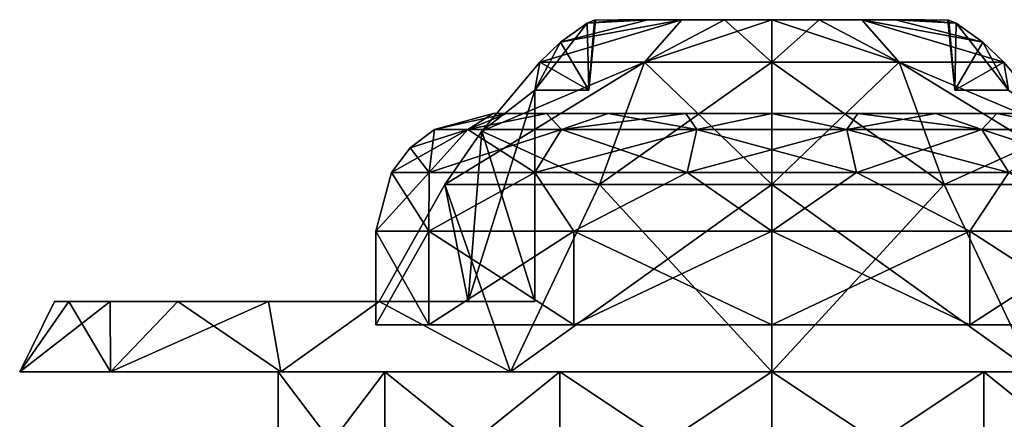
# Model space of a CAD drawing. Header units: millimetres. Extents: x -35 to 35, y -10 to 62.5.
# Tile 4 of 5: x -32 to 9.9, y 45.5 to 62.5. Entities that reach past the tile are written whole.
import ezdxf

# ---------------------------------------------------------------- set-up
doc = ezdxf.new("R2010")
doc.units = ezdxf.units.MM
doc.header["$LTSCALE"] = 65.185185
for name, color, linetype in [('51', 7, 'CONTINUOUS'), ('52', 7, 'CONTINUOUS'), ('54', 7, 'CONTINUOUS'), ('55', 7, 'CONTINUOUS'), ('57', 7, 'CONTINUOUS'), ('58', 7, 'CONTINUOUS'), ('59', 7, 'CONTINUOUS'), ('60', 7, 'CONTINUOUS'), ('61', 7, 'CONTINUOUS'), ('62', 7, 'CONTINUOUS'), ('63', 7, 'CONTINUOUS'), ('64', 7, 'CONTINUOUS'), ('65', 7, 'CONTINUOUS'), ('66', 7, 'CONTINUOUS')]:
    doc.layers.add(name, color=color, linetype=linetype)

msp = doc.modelspace()

# ---------------------------------------------------------------- linework, layer by layer
at = {"layer": '51', "color": 7, "linetype": 'Continuous'}
for points in [[(-32.006, 47.5, 5.644), (-28.146, 47.5, -16.25), (-28.146, 47.5, 16.25), (-32.006, 47.5, 5.644)], [(-32.006, 47.5, -5.644), (-28.146, 47.5, -16.25), (-32.006, 47.5, 5.644), (-32.006, 47.5, -5.644)], [(-20.891, 47.5, 24.896), (-28.146, 47.5, 16.25), (-21, 47.5, 6.557), (-20.891, 47.5, 24.896)], [(-21, 47.5, 6.557), (-28.146, 47.5, 16.25), (-21, 47.5, -6.557), (-21, 47.5, 6.557)], [(-28.146, 47.5, 16.25), (-28.146, 47.5, -16.25), (-21, 47.5, -6.557), (-28.146, 47.5, 16.25)], [(-28.146, 47.5, -16.25), (-20.89, 47.5, -24.897), (-21, 47.5, -6.557), (-28.146, 47.5, -16.25)], [(-20.891, 47.5, 24.896), (-21, 47.5, 6.557), (-16.462, 47.5, 14.595), (-20.891, 47.5, 24.896)], [(-21, 47.5, -6.557), (-20.89, 47.5, -24.897), (-16.462, 47.5, -14.595), (-21, 47.5, -6.557)], [(-11.116, 47.5, 30.54), (-20.891, 47.5, 24.896), (-16.462, 47.5, 14.595), (-11.116, 47.5, 30.54)], [(-20.89, 47.5, -24.897), (-11.116, 47.5, -30.54), (-16.462, 47.5, -14.595), (-20.89, 47.5, -24.897)], [(-16.462, 47.5, -14.595), (-11.116, 47.5, -30.54), (-9.025, 47.5, -20.064), (-16.462, 47.5, -14.595)], [(-9.025, 47.5, 20.064), (-11.116, 47.5, 30.54), (-16.462, 47.5, 14.595), (-9.025, 47.5, 20.064)], [(0, 47.5, 32.5), (-11.116, 47.5, 30.54), (0, 47.5, 22), (0, 47.5, 32.5)], [(0, 47.5, 22), (-11.116, 47.5, 30.54), (-9.025, 47.5, 20.064), (0, 47.5, 22)], [(-11.116, 47.5, -30.54), (0, 47.5, -32.5), (-9.025, 47.5, -20.064), (-11.116, 47.5, -30.54)], [(-9.025, 47.5, -20.064), (0, 47.5, -32.5), (0, 47.5, -22), (-9.025, 47.5, -20.064)], [(0, 47.5, -22), (11.116, 47.5, -30.54), (9.025, 47.5, -20.064), (0, 47.5, -22)], [(9.025, 47.5, 20.064), (0, 47.5, 32.5), (0, 47.5, 22), (9.025, 47.5, 20.064)], [(11.116, 47.5, 30.54), (0, 47.5, 32.5), (9.025, 47.5, 20.064), (11.116, 47.5, 30.54)], [(0, 47.5, -32.5), (11.116, 47.5, -30.54), (0, 47.5, -22), (0, 47.5, -32.5)], [(9.025, 47.5, -20.064), (11.116, 47.5, -30.54), (16.462, 47.5, -14.595), (9.025, 47.5, -20.064)], [(16.462, 47.5, 14.595), (11.116, 47.5, 30.54), (9.025, 47.5, 20.064), (16.462, 47.5, 14.595)]]:
    msp.add_3dface(points, dxfattribs=at)
at = {"layer": '52', "color": 7, "linetype": 'Continuous'}
for points in [[(-21, 47.5, 6.557), (-16.462, 41.5, 14.595), (-16.462, 47.5, 14.595), (-21, 47.5, 6.557)], [(-21, 41.5, 6.557), (-16.462, 41.5, 14.595), (-21, 47.5, 6.557), (-21, 41.5, 6.557)], [(-21, 41.5, -6.557), (-21, 47.5, -6.557), (-16.462, 47.5, -14.595), (-21, 41.5, -6.557)], [(-16.462, 41.5, -14.595), (-21, 41.5, -6.557), (-16.462, 47.5, -14.595), (-16.462, 41.5, -14.595)], [(-9.025, 41.5, 20.064), (-9.025, 47.5, 20.064), (-16.462, 47.5, 14.595), (-9.025, 41.5, 20.064)], [(-16.462, 41.5, -14.595), (-16.462, 47.5, -14.595), (-9.025, 47.5, -20.064), (-16.462, 41.5, -14.595)], [(-16.462, 41.5, 14.595), (-9.025, 41.5, 20.064), (-16.462, 47.5, 14.595), (-16.462, 41.5, 14.595)], [(-9.025, 41.5, -20.064), (-16.462, 41.5, -14.595), (-9.025, 47.5, -20.064), (-9.025, 41.5, -20.064)], [(0, 41.5, -22), (-9.025, 41.5, -20.064), (0, 47.5, -22), (0, 41.5, -22)], [(-9.025, 41.5, 20.064), (0, 41.5, 22), (-9.025, 47.5, 20.064), (-9.025, 41.5, 20.064)], [(0, 41.5, 22), (0, 47.5, 22), (-9.025, 47.5, 20.064), (0, 41.5, 22)], [(-9.025, 41.5, -20.064), (-9.025, 47.5, -20.064), (0, 47.5, -22), (-9.025, 41.5, -20.064)], [(9.025, 41.5, -20.064), (0, 41.5, -22), (9.025, 47.5, -20.064), (9.025, 41.5, -20.064)], [(0, 41.5, 22), (9.025, 41.5, 20.064), (0, 47.5, 22), (0, 41.5, 22)], [(9.025, 41.5, 20.064), (9.025, 47.5, 20.064), (0, 47.5, 22), (9.025, 41.5, 20.064)], [(0, 41.5, -22), (0, 47.5, -22), (9.025, 47.5, -20.064), (0, 41.5, -22)], [(9.025, 41.5, -20.064), (9.025, 47.5, -20.064), (16.462, 47.5, -14.595), (9.025, 41.5, -20.064)], [(9.025, 41.5, 20.064), (16.462, 41.5, 14.595), (9.025, 47.5, 20.064), (9.025, 41.5, 20.064)], [(16.462, 41.5, -14.595), (9.025, 41.5, -20.064), (16.462, 47.5, -14.595), (16.462, 41.5, -14.595)], [(16.462, 41.5, 14.595), (16.462, 47.5, 14.595), (9.025, 47.5, 20.064), (16.462, 41.5, 14.595)]]:
    msp.add_3dface(points, dxfattribs=at)
at = {"layer": '54', "color": 7, "linetype": 'Continuous'}
for points in [[(-6.519, 62.5), (-6.2, 62.5, 2.015), (-6.2, 62.5, -2.015), (-6.519, 62.5)], [(-6.2, 62.5, 2.015), (-5.274, 62.5, 3.832), (-6.2, 62.5, -2.015), (-6.2, 62.5, 2.015)], [(-6.2, 62.5, -2.015), (-5.274, 62.5, 3.832), (-5.274, 62.5, -3.832), (-6.2, 62.5, -2.015)], [(-5.274, 62.5, 3.832), (-3.832, 62.5, 5.274), (-5.274, 62.5, -3.832), (-5.274, 62.5, 3.832)], [(-5.274, 62.5, -3.832), (-3.832, 62.5, 5.274), (-3.832, 62.5, -5.274), (-5.274, 62.5, -3.832)], [(-3.832, 62.5, 5.274), (-2.014, 62.5, 6.2), (-3.832, 62.5, -5.274), (-3.832, 62.5, 5.274)], [(-3.832, 62.5, -5.274), (-2.014, 62.5, 6.2), (-2.014, 62.5, -6.2), (-3.832, 62.5, -5.274)], [(-2.014, 62.5, 6.2), (0, 62.5, 6.519), (-2.014, 62.5, -6.2), (-2.014, 62.5, 6.2)], [(-2.014, 62.5, -6.2), (0, 62.5, 6.519), (0, 62.5, -6.519), (-2.014, 62.5, -6.2)], [(0, 62.5, -6.519), (0, 62.5, 6.519), (2.014, 62.5, 6.2), (0, 62.5, -6.519)], [(2.014, 62.5, -6.2), (0, 62.5, -6.519), (2.014, 62.5, 6.2), (2.014, 62.5, -6.2)], [(3.832, 62.5, 5.274), (2.014, 62.5, -6.2), (2.014, 62.5, 6.2), (3.832, 62.5, 5.274)], [(3.832, 62.5, -5.274), (2.014, 62.5, -6.2), (3.832, 62.5, 5.274), (3.832, 62.5, -5.274)], [(5.274, 62.5, 3.832), (3.832, 62.5, -5.274), (3.832, 62.5, 5.274), (5.274, 62.5, 3.832)], [(5.274, 62.5, -3.832), (3.832, 62.5, -5.274), (5.274, 62.5, 3.832), (5.274, 62.5, -3.832)], [(6.2, 62.5, 2.015), (5.274, 62.5, -3.832), (5.274, 62.5, 3.832), (6.2, 62.5, 2.015)], [(6.2, 62.5, -2.015), (5.274, 62.5, -3.832), (6.2, 62.5, 2.015), (6.2, 62.5, -2.015)], [(6.519, 62.5), (6.2, 62.5, -2.015), (6.2, 62.5, 2.015), (6.519, 62.5)]]:
    msp.add_3dface(points, dxfattribs=at)
at = {"layer": '55', "color": 7, "linetype": 'Continuous'}
for points in [[(5.418, 60.693, 15.876), (0, 62.5, 6.519), (0, 60.694, 16.77), (5.418, 60.693, 15.876)], [(2.014, 62.5, 6.2), (0, 62.5, 6.519), (5.418, 60.693, 15.876), (2.014, 62.5, 6.2)], [(2.014, 62.5, -6.2), (5.418, 60.693, -15.876), (0, 60.694, -16.77), (2.014, 62.5, -6.2)], [(0, 62.5, -6.519), (2.014, 62.5, -6.2), (0, 60.694, -16.77), (0, 62.5, -6.519)], [(3.832, 62.5, 5.274), (2.014, 62.5, 6.2), (5.418, 60.693, 15.876), (3.832, 62.5, 5.274)], [(2.014, 62.5, -6.2), (3.832, 62.5, -5.274), (5.418, 60.693, -15.876), (2.014, 62.5, -6.2)], [(9.871, 60.691, 13.568), (3.832, 62.5, 5.274), (5.418, 60.693, 15.876), (9.871, 60.691, 13.568)], [(8.99, 61.536, 10.815), (3.832, 62.5, 5.274), (9.871, 60.691, 13.568), (8.99, 61.536, 10.815)], [(3.832, 62.5, -5.274), (9.871, 60.691, -13.568), (5.418, 60.693, -15.876), (3.832, 62.5, -5.274)], [(9.871, 60.691, -13.568), (3.832, 62.5, -5.274), (8.989, 61.536, -10.814), (9.871, 60.691, -13.568)], [(3.832, 62.5, -5.274), (5.274, 62.5, -3.832), (8.989, 61.536, -10.814), (3.832, 62.5, -5.274)], [(5.274, 62.5, 3.832), (3.832, 62.5, 5.274), (8.99, 61.536, 10.815), (5.274, 62.5, 3.832)], [(7.855, 62.353, 5.318), (5.274, 62.5, 3.832), (8.99, 61.536, 10.815), (7.855, 62.353, 5.318)], [(5.274, 62.5, -3.832), (6.2, 62.5, -2.015), (7.855, 62.353, -5.317), (5.274, 62.5, -3.832)], [(8.989, 61.536, -10.814), (5.274, 62.5, -3.832), (7.855, 62.353, -5.317), (8.989, 61.536, -10.814)], [(6.2, 62.5, 2.015), (5.274, 62.5, 3.832), (7.855, 62.353, 5.318), (6.2, 62.5, 2.015)], [(6.2, 62.5, -2.015), (6.519, 62.5), (7.538, 62.475, -1.746), (6.2, 62.5, -2.015)], [(7.855, 62.353, -5.317), (6.2, 62.5, -2.015), (7.538, 62.475, -1.746), (7.855, 62.353, -5.317)], [(6.519, 62.5), (6.2, 62.5, 2.015), (7.5, 62.484, 0), (6.519, 62.5)], [(7.5, 62.484, 0), (6.2, 62.5, 2.015), (7.538, 62.475, 1.747), (7.5, 62.484, 0)], [(7.538, 62.475, 1.747), (6.2, 62.5, 2.015), (7.855, 62.353, 5.318), (7.538, 62.475, 1.747)], [(7.538, 62.475, -1.746), (6.519, 62.5), (7.5, 62.484, 0), (7.538, 62.475, -1.746)], [(5.418, 60.693, -15.876), (0, 55.481, -25.803), (0, 60.694, -16.77), (5.418, 60.693, -15.876)], [(0, 55.481, 25.803), (7.332, 55.478, 24.743), (0, 60.694, 16.77), (0, 55.481, 25.803)], [(7.332, 55.478, 24.743), (5.418, 60.693, 15.876), (0, 60.694, 16.77), (7.332, 55.478, 24.743)], [(7.332, 55.478, -24.743), (0, 55.481, -25.803), (5.418, 60.693, -15.876), (7.332, 55.478, -24.743)], [(9.871, 60.691, -13.568), (12.34, 57.751, -19.074), (5.418, 60.693, -15.876), (9.871, 60.691, -13.568)], [(12.34, 57.751, -19.074), (7.332, 55.478, -24.743), (5.418, 60.693, -15.876), (12.34, 57.751, -19.074)], [(7.332, 55.478, 24.743), (13.92, 55.475, 21.734), (5.418, 60.693, 15.876), (7.332, 55.478, 24.743)], [(5.418, 60.693, 15.876), (13.92, 55.475, 21.734), (12.34, 57.751, 19.074), (5.418, 60.693, 15.876)], [(9.871, 60.691, 13.568), (5.418, 60.693, 15.876), (12.34, 57.751, 19.074), (9.871, 60.691, 13.568)], [(13.92, 55.475, -21.734), (7.332, 55.478, -24.743), (12.34, 57.751, -19.074), (13.92, 55.475, -21.734)], [(0, 55.481, 25.803), (11.116, 47.5, 30.54), (7.332, 55.478, 24.743), (0, 55.481, 25.803)], [(7.332, 55.478, -24.743), (0, 47.5, -32.5), (0, 55.481, -25.803), (7.332, 55.478, -24.743)], [(0, 47.5, 32.5), (11.116, 47.5, 30.54), (0, 55.481, 25.803), (0, 47.5, 32.5)], [(11.116, 47.5, -30.54), (0, 47.5, -32.5), (7.332, 55.478, -24.743), (11.116, 47.5, -30.54)], [(13.92, 55.475, -21.734), (11.116, 47.5, -30.54), (7.332, 55.478, -24.743), (13.92, 55.475, -21.734)], [(7.332, 55.478, 24.743), (11.116, 47.5, 30.54), (13.92, 55.475, 21.734), (7.332, 55.478, 24.743)]]:
    msp.add_3dface(points, dxfattribs=at)
at = {"layer": '57', "color": 7, "linetype": 'Continuous'}
for points in [[(-21, 41.5, 6.557), (-21, 47.5, 6.557), (-21, 47.5, -6.557), (-21, 41.5, 6.557)], [(-21, 41.5, -6.557), (-21, 41.5, 6.557), (-21, 47.5, -6.557), (-21, 41.5, -6.557)]]:
    msp.add_3dface(points, dxfattribs=at)
at = {"layer": '58', "color": 7, "linetype": 'Continuous'}
for points in [[(-3.832, 62.5, -5.274), (-9.868, 60.695, -13.558), (-8.989, 61.536, -10.814), (-3.832, 62.5, -5.274)], [(-3.832, 62.5, -5.274), (-5.417, 60.694, -15.871), (-9.868, 60.695, -13.558), (-3.832, 62.5, -5.274)], [(-5.417, 60.694, 15.871), (-3.832, 62.5, 5.274), (-9.868, 60.695, 13.558), (-5.417, 60.694, 15.871)], [(-9.868, 60.695, 13.558), (-3.832, 62.5, 5.274), (-8.99, 61.536, 10.815), (-9.868, 60.695, 13.558)], [(-8.99, 61.536, 10.815), (-5.274, 62.5, 3.832), (-7.855, 62.353, 5.318), (-8.99, 61.536, 10.815)], [(-3.832, 62.5, 5.274), (-5.274, 62.5, 3.832), (-8.99, 61.536, 10.815), (-3.832, 62.5, 5.274)], [(-5.274, 62.5, -3.832), (-8.989, 61.536, -10.814), (-7.855, 62.353, -5.317), (-5.274, 62.5, -3.832)], [(-5.274, 62.5, -3.832), (-3.832, 62.5, -5.274), (-8.989, 61.536, -10.814), (-5.274, 62.5, -3.832)], [(-7.538, 62.475, -1.746), (-6.2, 62.5, -2.015), (-7.855, 62.353, -5.317), (-7.538, 62.475, -1.746)], [(-6.2, 62.5, -2.015), (-5.274, 62.5, -3.832), (-7.855, 62.353, -5.317), (-6.2, 62.5, -2.015)], [(-7.855, 62.353, 5.318), (-6.2, 62.5, 2.015), (-7.538, 62.475, 1.747), (-7.855, 62.353, 5.318)], [(-5.274, 62.5, 3.832), (-6.2, 62.5, 2.015), (-7.855, 62.353, 5.318), (-5.274, 62.5, 3.832)], [(-7.5, 62.484, 0), (-6.519, 62.5), (-7.538, 62.475, -1.746), (-7.5, 62.484, 0)], [(-7.538, 62.475, 1.747), (-6.519, 62.5), (-7.5, 62.484, 0), (-7.538, 62.475, 1.747)], [(-6.519, 62.5), (-6.2, 62.5, -2.015), (-7.538, 62.475, -1.746), (-6.519, 62.5)], [(-6.2, 62.5, 2.015), (-6.519, 62.5), (-7.538, 62.475, 1.747), (-6.2, 62.5, 2.015)], [(-2.014, 62.5, 6.2), (-3.832, 62.5, 5.274), (-5.417, 60.694, 15.871), (-2.014, 62.5, 6.2)], [(-3.832, 62.5, -5.274), (-2.014, 62.5, -6.2), (-5.417, 60.694, -15.871), (-3.832, 62.5, -5.274)], [(0, 60.694, 16.77), (-2.014, 62.5, 6.2), (-5.417, 60.694, 15.871), (0, 60.694, 16.77)], [(-2.014, 62.5, -6.2), (0, 62.5, -6.519), (-5.417, 60.694, -15.871), (-2.014, 62.5, -6.2)], [(0, 62.5, -6.519), (0, 60.694, -16.77), (-5.417, 60.694, -15.871), (0, 62.5, -6.519)], [(0, 62.5, 6.519), (-2.014, 62.5, 6.2), (0, 60.694, 16.77), (0, 62.5, 6.519)], [(-13.916, 55.482, -21.728), (-12.34, 57.751, -19.074), (-5.417, 60.694, -15.871), (-13.916, 55.482, -21.728)], [(-7.331, 55.481, -24.74), (-13.916, 55.482, -21.728), (-5.417, 60.694, -15.871), (-7.331, 55.481, -24.74)], [(-5.417, 60.694, 15.871), (-9.868, 60.695, 13.558), (-12.34, 57.751, 19.074), (-5.417, 60.694, 15.871)], [(-5.417, 60.694, -15.871), (-12.34, 57.751, -19.074), (-9.868, 60.695, -13.558), (-5.417, 60.694, -15.871)], [(-7.331, 55.481, 24.74), (-5.417, 60.694, 15.871), (-12.34, 57.751, 19.074), (-7.331, 55.481, 24.74)], [(0, 60.694, -16.77), (-7.331, 55.481, -24.74), (-5.417, 60.694, -15.871), (0, 60.694, -16.77)], [(-7.331, 55.481, 24.74), (0, 55.481, 25.803), (-5.417, 60.694, 15.871), (-7.331, 55.481, 24.74)], [(0, 60.694, -16.77), (0, 55.481, -25.803), (-7.331, 55.481, -24.74), (0, 60.694, -16.77)], [(0, 55.481, 25.803), (0, 60.694, 16.77), (-5.417, 60.694, 15.871), (0, 55.481, 25.803)], [(-13.916, 55.482, 21.728), (-7.331, 55.481, 24.74), (-12.34, 57.751, 19.074), (-13.916, 55.482, 21.728)], [(-13.916, 55.482, -21.728), (-11.116, 47.5, -30.54), (-16.712, 50.5, -25.537), (-13.916, 55.482, -21.728)], [(-16.712, 50.5, 25.537), (-11.116, 47.5, 30.54), (-13.916, 55.482, 21.728), (-16.712, 50.5, 25.537)], [(-7.331, 55.481, -24.74), (-11.116, 47.5, -30.54), (-13.916, 55.482, -21.728), (-7.331, 55.481, -24.74)], [(-13.916, 55.482, 21.728), (-11.116, 47.5, 30.54), (-7.331, 55.481, 24.74), (-13.916, 55.482, 21.728)], [(0, 47.5, -32.5), (-11.116, 47.5, -30.54), (0, 55.481, -25.803), (0, 47.5, -32.5)], [(0, 55.481, -25.803), (-11.116, 47.5, -30.54), (-7.331, 55.481, -24.74), (0, 55.481, -25.803)], [(-11.116, 47.5, 30.54), (0, 47.5, 32.5), (-7.331, 55.481, 24.74), (-11.116, 47.5, 30.54)], [(0, 47.5, 32.5), (0, 55.481, 25.803), (-7.331, 55.481, 24.74), (0, 47.5, 32.5)], [(-28.146, 47.5, -16.25), (-32.006, 47.5, -5.644), (-28.151, 50.5, -11.787), (-28.146, 47.5, -16.25)], [(-30.519, 50.5), (-32.006, 47.5, 5.644), (-29.921, 50.5, 6.011), (-30.519, 50.5)], [(-32.006, 47.5, -5.644), (-32.006, 47.5, 5.644), (-30.519, 50.5), (-32.006, 47.5, -5.644)], [(-28.151, 50.5, -11.787), (-32.006, 47.5, -5.644), (-29.921, 50.5, -6.011), (-28.151, 50.5, -11.787)], [(-32.006, 47.5, 5.644), (-28.146, 47.5, 16.25), (-29.921, 50.5, 6.011), (-32.006, 47.5, 5.644)], [(-29.921, 50.5, -6.011), (-32.006, 47.5, -5.644), (-30.519, 50.5), (-29.921, 50.5, -6.011)], [(-29.921, 50.5, 6.011), (-28.146, 47.5, 16.25), (-28.151, 50.5, 11.787), (-29.921, 50.5, 6.011)], [(-28.151, 50.5, 11.787), (-28.146, 47.5, 16.25), (-25.278, 50.5, 17.101), (-28.151, 50.5, 11.787)], [(-25.278, 50.5, -17.101), (-28.146, 47.5, -16.25), (-28.151, 50.5, -11.787), (-25.278, 50.5, -17.101)], [(-20.89, 47.5, -24.897), (-28.146, 47.5, -16.25), (-21.415, 50.5, -21.745), (-20.89, 47.5, -24.897)], [(-21.415, 50.5, -21.745), (-28.146, 47.5, -16.25), (-25.278, 50.5, -17.101), (-21.415, 50.5, -21.745)], [(-28.146, 47.5, 16.25), (-20.891, 47.5, 24.896), (-25.278, 50.5, 17.101), (-28.146, 47.5, 16.25)], [(-25.278, 50.5, 17.101), (-20.891, 47.5, 24.896), (-21.415, 50.5, 21.745), (-25.278, 50.5, 17.101)], [(-16.712, 50.5, -25.537), (-20.89, 47.5, -24.897), (-21.415, 50.5, -21.745), (-16.712, 50.5, -25.537)], [(-20.891, 47.5, 24.896), (-16.712, 50.5, 25.537), (-21.415, 50.5, 21.745), (-20.891, 47.5, 24.896)], [(-20.891, 47.5, 24.896), (-11.116, 47.5, 30.54), (-16.712, 50.5, 25.537), (-20.891, 47.5, 24.896)], [(-11.116, 47.5, -30.54), (-20.89, 47.5, -24.897), (-16.712, 50.5, -25.537), (-11.116, 47.5, -30.54)]]:
    msp.add_3dface(points, dxfattribs=at)
at = {"layer": '59', "color": 7, "linetype": 'Continuous'}
for points in [[(-15.425, 50.5, -7.943), (-30.519, 50.5), (-17.35, 50.5), (-15.425, 50.5, -7.943)], [(-30.519, 50.5), (-29.921, 50.5, 6.011), (-17.35, 50.5), (-30.519, 50.5)], [(-29.921, 50.5, -6.011), (-30.519, 50.5), (-15.425, 50.5, -7.943), (-29.921, 50.5, -6.011)], [(-28.151, 50.5, -11.787), (-29.921, 50.5, -6.011), (-15.425, 50.5, -7.943), (-28.151, 50.5, -11.787)], [(-17.35, 50.5), (-29.921, 50.5, 6.011), (-15.425, 50.5, 7.943), (-17.35, 50.5)], [(-29.921, 50.5, 6.011), (-28.151, 50.5, 11.787), (-15.425, 50.5, 7.943), (-29.921, 50.5, 6.011)], [(-25.278, 50.5, -17.101), (-28.151, 50.5, -11.787), (-10.077, 50.5, -14.124), (-25.278, 50.5, -17.101)], [(-15.425, 50.5, 7.943), (-28.151, 50.5, 11.787), (-10.077, 50.5, 14.124), (-15.425, 50.5, 7.943)], [(-28.151, 50.5, 11.787), (-25.278, 50.5, 17.101), (-10.077, 50.5, 14.124), (-28.151, 50.5, 11.787)], [(-10.077, 50.5, -14.124), (-28.151, 50.5, -11.787), (-15.425, 50.5, -7.943), (-10.077, 50.5, -14.124)], [(-21.415, 50.5, -21.745), (-25.278, 50.5, -17.101), (-12.92, 50.5, -20.106), (-21.415, 50.5, -21.745)], [(-25.278, 50.5, -17.101), (-10.077, 50.5, -14.124), (-12.92, 50.5, -20.106), (-25.278, 50.5, -17.101)], [(-10.077, 50.5, 14.124), (-25.278, 50.5, 17.101), (-12.92, 50.5, 20.106), (-10.077, 50.5, 14.124)], [(-25.278, 50.5, 17.101), (-21.415, 50.5, 21.745), (-12.92, 50.5, 20.106), (-25.278, 50.5, 17.101)], [(-21.415, 50.5, 21.745), (-16.712, 50.5, 25.537), (-12.92, 50.5, 20.106), (-21.415, 50.5, 21.745)], [(-16.712, 50.5, -25.537), (-21.415, 50.5, -21.745), (-12.92, 50.5, -20.106), (-16.712, 50.5, -25.537)]]:
    msp.add_3dface(points, dxfattribs=at)
at = {"layer": '60', "color": 7, "linetype": 'Continuous'}
for points in [[(7.5, 62.484, 0), (7.538, 62.475, 1.747), (7.789, 59.5, -4.8), (7.5, 62.484, 0)], [(7.538, 62.475, -1.746), (7.5, 62.484, 0), (7.789, 59.5, -4.8), (7.538, 62.475, -1.746)], [(7.855, 62.353, -5.317), (7.538, 62.475, -1.746), (7.789, 59.5, -4.8), (7.855, 62.353, -5.317)], [(7.538, 62.475, 1.747), (7.855, 62.353, 5.318), (7.789, 59.5, 4.8), (7.538, 62.475, 1.747)], [(7.789, 59.5, -4.8), (7.538, 62.475, 1.747), (7.789, 59.5, 4.8), (7.789, 59.5, -4.8)], [(10.077, 59.5, -14.124), (7.855, 62.353, -5.317), (7.789, 59.5, -4.8), (10.077, 59.5, -14.124)], [(7.855, 62.353, 5.318), (8.99, 61.536, 10.815), (7.789, 59.5, 4.8), (7.855, 62.353, 5.318)], [(8.989, 61.536, -10.814), (7.855, 62.353, -5.317), (10.077, 59.5, -14.124), (8.989, 61.536, -10.814)], [(8.99, 61.536, 10.815), (9.871, 60.691, 13.568), (7.789, 59.5, 4.8), (8.99, 61.536, 10.815)], [(9.871, 60.691, -13.568), (8.989, 61.536, -10.814), (10.077, 59.5, -14.124), (9.871, 60.691, -13.568)], [(9.871, 60.691, 13.568), (10.077, 59.5, 14.124), (7.789, 59.5, 4.8), (9.871, 60.691, 13.568)], [(12.34, 57.751, -19.074), (9.871, 60.691, -13.568), (10.077, 59.5, -14.124), (12.34, 57.751, -19.074)], [(9.871, 60.691, 13.568), (12.34, 57.751, 19.074), (10.077, 59.5, 14.124), (9.871, 60.691, 13.568)]]:
    msp.add_3dface(points, dxfattribs=at)
at = {"layer": '61', "color": 7, "linetype": 'Continuous'}
for points in [[(-7.855, 62.353, 5.318), (-7.538, 62.475, 1.747), (-7.789, 59.5, 4.8), (-7.855, 62.353, 5.318)], [(-7.538, 62.475, -1.746), (-7.855, 62.353, -5.317), (-7.789, 59.5, -4.8), (-7.538, 62.475, -1.746)], [(-7.538, 62.475, 1.747), (-7.5, 62.484, 0), (-7.789, 59.5, 4.8), (-7.538, 62.475, 1.747)], [(-7.5, 62.484, 0), (-7.538, 62.475, -1.746), (-7.789, 59.5, 4.8), (-7.5, 62.484, 0)], [(-7.789, 59.5, 4.8), (-7.538, 62.475, -1.746), (-7.789, 59.5, -4.8), (-7.789, 59.5, 4.8)], [(-8.99, 61.536, 10.815), (-7.855, 62.353, 5.318), (-10.077, 59.5, 14.124), (-8.99, 61.536, 10.815)], [(-10.077, 59.5, 14.124), (-7.855, 62.353, 5.318), (-7.789, 59.5, 4.8), (-10.077, 59.5, 14.124)], [(-7.855, 62.353, -5.317), (-8.989, 61.536, -10.814), (-7.789, 59.5, -4.8), (-7.855, 62.353, -5.317)], [(-9.868, 60.695, 13.558), (-8.99, 61.536, 10.815), (-10.077, 59.5, 14.124), (-9.868, 60.695, 13.558)], [(-8.989, 61.536, -10.814), (-9.868, 60.695, -13.558), (-7.789, 59.5, -4.8), (-8.989, 61.536, -10.814)], [(-12.34, 57.751, 19.074), (-9.868, 60.695, 13.558), (-10.077, 59.5, 14.124), (-12.34, 57.751, 19.074)], [(-9.868, 60.695, -13.558), (-12.34, 57.751, -19.074), (-10.077, 59.5, -14.124), (-9.868, 60.695, -13.558)], [(-7.789, 59.5, -4.8), (-9.868, 60.695, -13.558), (-10.077, 59.5, -14.124), (-7.789, 59.5, -4.8)], [(-10.077, 50.5, 14.124), (-12.92, 50.5, 20.106), (-10.077, 59.5, 14.124), (-10.077, 50.5, 14.124)], [(-12.92, 50.5, 20.106), (-12.34, 57.751, 19.074), (-10.077, 59.5, 14.124), (-12.92, 50.5, 20.106)], [(-12.34, 57.751, -19.074), (-10.077, 50.5, -14.124), (-10.077, 59.5, -14.124), (-12.34, 57.751, -19.074)], [(-13.916, 55.482, 21.728), (-12.34, 57.751, 19.074), (-12.92, 50.5, 20.106), (-13.916, 55.482, 21.728)], [(-12.34, 57.751, -19.074), (-13.916, 55.482, -21.728), (-12.92, 50.5, -20.106), (-12.34, 57.751, -19.074)], [(-10.077, 50.5, -14.124), (-12.34, 57.751, -19.074), (-12.92, 50.5, -20.106), (-10.077, 50.5, -14.124)], [(-16.712, 50.5, 25.537), (-13.916, 55.482, 21.728), (-12.92, 50.5, 20.106), (-16.712, 50.5, 25.537)], [(-13.916, 55.482, -21.728), (-16.712, 50.5, -25.537), (-12.92, 50.5, -20.106), (-13.916, 55.482, -21.728)]]:
    msp.add_3dface(points, dxfattribs=at)
at = {"layer": '62', "color": 153, "linetype": 'Continuous', "true_color": 0x69a3d4}
for points in [[(-14.593, 53.5, 8.425), (-16.85, 53.5), (-14.593, 49.5, 8.425), (-14.593, 53.5, 8.425)], [(-14.593, 49.5, 8.425), (-16.85, 53.5), (-16.85, 49.5), (-14.593, 49.5, 8.425)], [(-8.425, 49.5, 14.593), (-14.593, 53.5, 8.425), (-14.593, 49.5, 8.425), (-8.425, 49.5, 14.593)], [(-8.425, 53.5, 14.593), (-14.593, 53.5, 8.425), (-8.425, 49.5, 14.593), (-8.425, 53.5, 14.593)], [(0, 53.5, 16.85), (-8.425, 53.5, 14.593), (0, 49.5, 16.85), (0, 53.5, 16.85)], [(0, 49.5, 16.85), (-8.425, 53.5, 14.593), (-8.425, 49.5, 14.593), (0, 49.5, 16.85)], [(8.425, 53.5, 14.593), (0, 53.5, 16.85), (8.425, 49.5, 14.593), (8.425, 53.5, 14.593)], [(8.425, 49.5, 14.593), (0, 53.5, 16.85), (0, 49.5, 16.85), (8.425, 49.5, 14.593)], [(14.593, 53.5, 8.425), (8.425, 53.5, 14.593), (14.593, 49.5, 8.425), (14.593, 53.5, 8.425)], [(14.593, 49.5, 8.425), (8.425, 53.5, 14.593), (8.425, 49.5, 14.593), (14.593, 49.5, 8.425)]]:
    msp.add_3dface(points, dxfattribs=at)
at = {"layer": '63', "color": 153, "linetype": 'Continuous', "true_color": 0x69a3d4}
for points in [[(-16.85, 49.5), (-14.593, 53.5, -8.425), (-14.593, 49.5, -8.425), (-16.85, 49.5)], [(-16.85, 49.5), (-16.85, 53.5), (-14.593, 53.5, -8.425), (-16.85, 49.5)], [(-14.593, 49.5, -8.425), (-8.425, 53.5, -14.593), (-8.425, 49.5, -14.593), (-14.593, 49.5, -8.425)], [(-14.593, 53.5, -8.425), (-8.425, 53.5, -14.593), (-14.593, 49.5, -8.425), (-14.593, 53.5, -8.425)], [(-8.425, 49.5, -14.593), (0, 53.5, -16.85), (0, 49.5, -16.85), (-8.425, 49.5, -14.593)], [(-8.425, 53.5, -14.593), (0, 53.5, -16.85), (-8.425, 49.5, -14.593), (-8.425, 53.5, -14.593)], [(0, 49.5, -16.85), (8.425, 53.5, -14.593), (8.425, 49.5, -14.593), (0, 49.5, -16.85)], [(0, 53.5, -16.85), (8.425, 53.5, -14.593), (0, 49.5, -16.85), (0, 53.5, -16.85)], [(8.425, 53.5, -14.593), (14.593, 53.5, -8.425), (8.425, 49.5, -14.593), (8.425, 53.5, -14.593)], [(8.425, 49.5, -14.593), (14.593, 53.5, -8.425), (14.593, 49.5, -8.425), (8.425, 49.5, -14.593)]]:
    msp.add_3dface(points, dxfattribs=at)
at = {"layer": '64', "color": 153, "linetype": 'Continuous', "true_color": 0x69a3d4}
for points in [[(-11.85, 58.5), (11.85, 58.5), (11.27, 58.5, -3.662), (-11.85, 58.5)], [(-11.27, 58.5, 3.662), (11.85, 58.5), (-11.85, 58.5), (-11.27, 58.5, 3.662)], [(-11.27, 58.5, -3.662), (-11.85, 58.5), (11.27, 58.5, -3.662), (-11.27, 58.5, -3.662)], [(9.587, 58.5, -6.965), (-11.27, 58.5, -3.662), (11.27, 58.5, -3.662), (9.587, 58.5, -6.965)], [(-9.587, 58.5, -6.965), (-11.27, 58.5, -3.662), (9.587, 58.5, -6.965), (-9.587, 58.5, -6.965)], [(11.27, 58.5, 3.662), (11.85, 58.5), (-11.27, 58.5, 3.662), (11.27, 58.5, 3.662)], [(-9.587, 58.5, 6.965), (11.27, 58.5, 3.662), (-11.27, 58.5, 3.662), (-9.587, 58.5, 6.965)], [(6.965, 58.5, -9.587), (-9.587, 58.5, -6.965), (9.587, 58.5, -6.965), (6.965, 58.5, -9.587)], [(9.587, 58.5, 6.965), (11.27, 58.5, 3.662), (-9.587, 58.5, 6.965), (9.587, 58.5, 6.965)], [(-6.965, 58.5, -9.587), (-9.587, 58.5, -6.965), (6.965, 58.5, -9.587), (-6.965, 58.5, -9.587)], [(-6.965, 58.5, 9.587), (9.587, 58.5, 6.965), (-9.587, 58.5, 6.965), (-6.965, 58.5, 9.587)], [(3.662, 58.5, -11.27), (-6.965, 58.5, -9.587), (6.965, 58.5, -9.587), (3.662, 58.5, -11.27)], [(-3.662, 58.5, -11.27), (-6.965, 58.5, -9.587), (3.662, 58.5, -11.27), (-3.662, 58.5, -11.27)], [(-3.662, 58.5, 11.27), (6.965, 58.5, 9.587), (-6.965, 58.5, 9.587), (-3.662, 58.5, 11.27)], [(6.965, 58.5, 9.587), (9.587, 58.5, 6.965), (-6.965, 58.5, 9.587), (6.965, 58.5, 9.587)], [(0, 58.5, 11.85), (3.662, 58.5, 11.27), (-3.662, 58.5, 11.27), (0, 58.5, 11.85)], [(3.662, 58.5, 11.27), (6.965, 58.5, 9.587), (-3.662, 58.5, 11.27), (3.662, 58.5, 11.27)], [(0, 58.5, -11.85), (-3.662, 58.5, -11.27), (3.662, 58.5, -11.27), (0, 58.5, -11.85)]]:
    msp.add_3dface(points, dxfattribs=at)
at = {"layer": '65', "color": 153, "linetype": 'Continuous', "true_color": 0x69a3d4}
for points in [[(-12.929, 57.83, 6.226), (-11.85, 58.5), (-14.35, 57.83), (-12.929, 57.83, 6.226)], [(-8.947, 57.83, 11.219), (-9.587, 58.5, 6.965), (-12.929, 57.83, 6.226), (-8.947, 57.83, 11.219)], [(-9.587, 58.5, 6.965), (-11.27, 58.5, 3.662), (-12.929, 57.83, 6.226), (-9.587, 58.5, 6.965)], [(-11.27, 58.5, 3.662), (-11.85, 58.5), (-12.929, 57.83, 6.226), (-11.27, 58.5, 3.662)], [(-6.965, 58.5, 9.587), (-9.587, 58.5, 6.965), (-8.947, 57.83, 11.219), (-6.965, 58.5, 9.587)], [(-3.193, 57.83, 13.99), (-6.965, 58.5, 9.587), (-8.947, 57.83, 11.219), (-3.193, 57.83, 13.99)], [(-3.662, 58.5, 11.27), (-6.965, 58.5, 9.587), (-3.193, 57.83, 13.99), (-3.662, 58.5, 11.27)], [(0, 58.5, 11.85), (-3.662, 58.5, 11.27), (-3.193, 57.83, 13.99), (0, 58.5, 11.85)], [(3.193, 57.83, 13.99), (0, 58.5, 11.85), (-3.193, 57.83, 13.99), (3.193, 57.83, 13.99)], [(3.662, 58.5, 11.27), (0, 58.5, 11.85), (3.193, 57.83, 13.99), (3.662, 58.5, 11.27)], [(8.947, 57.83, 11.219), (3.662, 58.5, 11.27), (3.193, 57.83, 13.99), (8.947, 57.83, 11.219)], [(6.965, 58.5, 9.587), (3.662, 58.5, 11.27), (8.947, 57.83, 11.219), (6.965, 58.5, 9.587)], [(9.587, 58.5, 6.965), (6.965, 58.5, 9.587), (8.947, 57.83, 11.219), (9.587, 58.5, 6.965)], [(12.929, 57.83, 6.226), (9.587, 58.5, 6.965), (8.947, 57.83, 11.219), (12.929, 57.83, 6.226)], [(11.27, 58.5, 3.662), (9.587, 58.5, 6.965), (12.929, 57.83, 6.226), (11.27, 58.5, 3.662)], [(-14.579, 55.998, 7.021), (-14.35, 57.83), (-15.386, 57.036), (-14.579, 55.998, 7.021)], [(-12.929, 57.83, 6.226), (-14.35, 57.83), (-14.579, 55.998, 7.021), (-12.929, 57.83, 6.226)], [(-10.089, 55.998, 12.651), (-12.929, 57.83, 6.226), (-14.579, 55.998, 7.021), (-10.089, 55.998, 12.651)], [(-8.947, 57.83, 11.219), (-12.929, 57.83, 6.226), (-10.089, 55.998, 12.651), (-8.947, 57.83, 11.219)], [(-3.601, 55.998, 15.776), (-8.947, 57.83, 11.219), (-10.089, 55.998, 12.651), (-3.601, 55.998, 15.776)], [(-3.193, 57.83, 13.99), (-8.947, 57.83, 11.219), (-3.601, 55.998, 15.776), (-3.193, 57.83, 13.99)], [(3.601, 55.998, 15.776), (-3.193, 57.83, 13.99), (-3.601, 55.998, 15.776), (3.601, 55.998, 15.776)], [(3.193, 57.83, 13.99), (-3.193, 57.83, 13.99), (3.601, 55.998, 15.776), (3.193, 57.83, 13.99)], [(10.089, 55.998, 12.651), (3.193, 57.83, 13.99), (3.601, 55.998, 15.776), (10.089, 55.998, 12.651)], [(8.947, 57.83, 11.219), (3.193, 57.83, 13.99), (10.089, 55.998, 12.651), (8.947, 57.83, 11.219)], [(14.579, 55.998, 7.021), (8.947, 57.83, 11.219), (10.089, 55.998, 12.651), (14.579, 55.998, 7.021)], [(12.929, 57.83, 6.226), (8.947, 57.83, 11.219), (14.579, 55.998, 7.021), (12.929, 57.83, 6.226)], [(-16.181, 55.998), (-14.579, 55.998, 7.021), (-15.386, 57.036), (-16.181, 55.998)], [(-16.85, 53.5), (-14.593, 53.5, 8.425), (-16.181, 55.998), (-16.85, 53.5)], [(-14.593, 53.5, 8.425), (-14.579, 55.998, 7.021), (-16.181, 55.998), (-14.593, 53.5, 8.425)], [(-14.593, 53.5, 8.425), (-10.089, 55.998, 12.651), (-14.579, 55.998, 7.021), (-14.593, 53.5, 8.425)], [(-14.593, 53.5, 8.425), (-8.425, 53.5, 14.593), (-10.089, 55.998, 12.651), (-14.593, 53.5, 8.425)], [(-8.425, 53.5, 14.593), (-3.601, 55.998, 15.776), (-10.089, 55.998, 12.651), (-8.425, 53.5, 14.593)], [(-8.425, 53.5, 14.593), (0, 53.5, 16.85), (-3.601, 55.998, 15.776), (-8.425, 53.5, 14.593)], [(0, 53.5, 16.85), (3.601, 55.998, 15.776), (-3.601, 55.998, 15.776), (0, 53.5, 16.85)], [(0, 53.5, 16.85), (8.425, 53.5, 14.593), (3.601, 55.998, 15.776), (0, 53.5, 16.85)], [(8.425, 53.5, 14.593), (10.089, 55.998, 12.651), (3.601, 55.998, 15.776), (8.425, 53.5, 14.593)], [(8.425, 53.5, 14.593), (14.593, 53.5, 8.425), (10.089, 55.998, 12.651), (8.425, 53.5, 14.593)]]:
    msp.add_3dface(points, dxfattribs=at)
at = {"layer": '66', "color": 153, "linetype": 'Continuous', "true_color": 0x69a3d4}
for points in [[(-14.35, 57.83), (-11.27, 58.5, -3.662), (-12.929, 57.83, -6.226), (-14.35, 57.83)], [(-11.85, 58.5), (-11.27, 58.5, -3.662), (-14.35, 57.83), (-11.85, 58.5)], [(-12.929, 57.83, -6.226), (-9.587, 58.5, -6.965), (-8.947, 57.83, -11.219), (-12.929, 57.83, -6.226)], [(-11.27, 58.5, -3.662), (-9.587, 58.5, -6.965), (-12.929, 57.83, -6.226), (-11.27, 58.5, -3.662)], [(-9.587, 58.5, -6.965), (-6.965, 58.5, -9.587), (-8.947, 57.83, -11.219), (-9.587, 58.5, -6.965)], [(-8.947, 57.83, -11.219), (-3.662, 58.5, -11.27), (-3.193, 57.83, -13.99), (-8.947, 57.83, -11.219)], [(-6.965, 58.5, -9.587), (-3.662, 58.5, -11.27), (-8.947, 57.83, -11.219), (-6.965, 58.5, -9.587)], [(-3.662, 58.5, -11.27), (0, 58.5, -11.85), (-3.193, 57.83, -13.99), (-3.662, 58.5, -11.27)], [(-3.193, 57.83, -13.99), (0, 58.5, -11.85), (3.193, 57.83, -13.99), (-3.193, 57.83, -13.99)], [(0, 58.5, -11.85), (3.662, 58.5, -11.27), (3.193, 57.83, -13.99), (0, 58.5, -11.85)], [(3.193, 57.83, -13.99), (6.965, 58.5, -9.587), (8.947, 57.83, -11.219), (3.193, 57.83, -13.99)], [(3.662, 58.5, -11.27), (6.965, 58.5, -9.587), (3.193, 57.83, -13.99), (3.662, 58.5, -11.27)], [(6.965, 58.5, -9.587), (9.587, 58.5, -6.965), (8.947, 57.83, -11.219), (6.965, 58.5, -9.587)], [(8.947, 57.83, -11.219), (9.587, 58.5, -6.965), (12.929, 57.83, -6.226), (8.947, 57.83, -11.219)], [(9.587, 58.5, -6.965), (11.27, 58.5, -3.662), (12.929, 57.83, -6.226), (9.587, 58.5, -6.965)], [(-16.181, 55.998), (-12.929, 57.83, -6.226), (-14.579, 55.998, -7.021), (-16.181, 55.998)], [(-16.181, 55.998), (-15.386, 57.036), (-12.929, 57.83, -6.226), (-16.181, 55.998)], [(-15.386, 57.036), (-14.35, 57.83), (-12.929, 57.83, -6.226), (-15.386, 57.036)], [(-14.579, 55.998, -7.021), (-8.947, 57.83, -11.219), (-10.089, 55.998, -12.651), (-14.579, 55.998, -7.021)], [(-12.929, 57.83, -6.226), (-8.947, 57.83, -11.219), (-14.579, 55.998, -7.021), (-12.929, 57.83, -6.226)], [(-10.089, 55.998, -12.651), (-3.193, 57.83, -13.99), (-3.601, 55.998, -15.776), (-10.089, 55.998, -12.651)], [(-8.947, 57.83, -11.219), (-3.193, 57.83, -13.99), (-10.089, 55.998, -12.651), (-8.947, 57.83, -11.219)], [(-3.601, 55.998, -15.776), (3.193, 57.83, -13.99), (3.601, 55.998, -15.776), (-3.601, 55.998, -15.776)], [(-3.193, 57.83, -13.99), (3.193, 57.83, -13.99), (-3.601, 55.998, -15.776), (-3.193, 57.83, -13.99)], [(3.193, 57.83, -13.99), (8.947, 57.83, -11.219), (3.601, 55.998, -15.776), (3.193, 57.83, -13.99)], [(3.601, 55.998, -15.776), (8.947, 57.83, -11.219), (10.089, 55.998, -12.651), (3.601, 55.998, -15.776)], [(8.947, 57.83, -11.219), (12.929, 57.83, -6.226), (10.089, 55.998, -12.651), (8.947, 57.83, -11.219)], [(-16.85, 53.5), (-16.181, 55.998), (-14.579, 55.998, -7.021), (-16.85, 53.5)], [(-14.593, 53.5, -8.425), (-16.85, 53.5), (-14.579, 55.998, -7.021), (-14.593, 53.5, -8.425)], [(-8.425, 53.5, -14.593), (-14.593, 53.5, -8.425), (-10.089, 55.998, -12.651), (-8.425, 53.5, -14.593)], [(-14.593, 53.5, -8.425), (-14.579, 55.998, -7.021), (-10.089, 55.998, -12.651), (-14.593, 53.5, -8.425)], [(-8.425, 53.5, -14.593), (-10.089, 55.998, -12.651), (-3.601, 55.998, -15.776), (-8.425, 53.5, -14.593)], [(0, 53.5, -16.85), (-8.425, 53.5, -14.593), (-3.601, 55.998, -15.776), (0, 53.5, -16.85)], [(0, 53.5, -16.85), (-3.601, 55.998, -15.776), (3.601, 55.998, -15.776), (0, 53.5, -16.85)], [(8.425, 53.5, -14.593), (0, 53.5, -16.85), (3.601, 55.998, -15.776), (8.425, 53.5, -14.593)], [(8.425, 53.5, -14.593), (3.601, 55.998, -15.776), (10.089, 55.998, -12.651), (8.425, 53.5, -14.593)], [(14.593, 53.5, -8.425), (8.425, 53.5, -14.593), (10.089, 55.998, -12.651), (14.593, 53.5, -8.425)]]:
    msp.add_3dface(points, dxfattribs=at)

doc.saveas('drawing.dxf')
